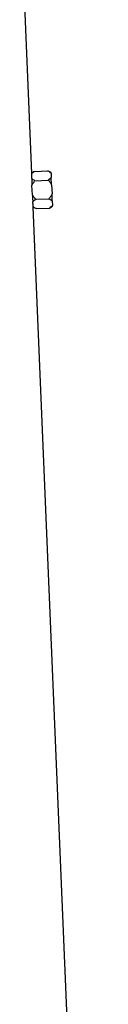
# Model space of a CAD drawing. Header units: millimetres. Extents: x 2377 to 3568, y 1016 to 5019.
# Tile 9 of 11: x 3407 to 3488, y 3017 to 4018. Entities that reach past the tile are written whole.
import ezdxf

# ---------------------------------------------------------------- set-up
doc = ezdxf.new("R2010")
doc.units = ezdxf.units.MM
doc.header["$LTSCALE"] = 2

msp = doc.modelspace()

# ---------------------------------------------------------------- linework, layer by layer
at = {"color": 7, "linetype": 'Continuous', "lineweight": 25}
for p, q in [((3415.2, 3862), (3407.5, 4044.7)), ((3418.1, 3863.8), (3415.2, 3862)), ((3418.1, 3863.8), (3431.5, 3864.4)), ((3434.9, 3862.6), (3431.5, 3864.4)), ((3418.5, 3854.3), (3431.9, 3854.9)), ((3434.9, 3862.1), (3434.9, 3862.6)), ((3434.9, 3862.1), (3435.1, 3857.5)), ((3435.4, 3850.2), (3435.1, 3857.5)), ((3415.4, 3849.4), (3415.4, 3849.8)), ((3415.8, 3840), (3415.4, 3849.4)), ((3435.4, 3850.2), (3435.8, 3840.9)), ((3415.8, 3839.6), (3415.8, 3840)), ((3419.3, 3835.4), (3432.7, 3835.9)), ((3436.1, 3833.7), (3435.8, 3840.9)), ((3436.1, 3833.7), (3436.3, 3829)), ((3488.5, 2120.7), (3416.6, 3827.5)), ((3416.6, 3827.5), (3419.7, 3825.9)), ((3419.7, 3825.9), (3433.1, 3826.4)), ((3433.1, 3826.4), (3436.3, 3828.5)), ((3436.3, 3828.5), (3436.3, 3829))]:
    msp.add_line(p, q, dxfattribs=at)
for centre, major_axis, start_param, end_param in [((2971.7, 3838.8), (443.3, 28), 6.242912, 6.262755), ((2971.7, 3800.7), (444.9, 28.1), 6.279351, 6.299141)]:
    msp.add_ellipse(centre, major_axis=major_axis, ratio=0.576498, start_param=start_param, end_param=end_param, dxfattribs=at)
for points, knots in [([(3415.2, 3861.6), (3415.6, 3862), (3416, 3862.4), (3417, 3863.1), (3417.5, 3863.5), (3418.1, 3863.8)], [0, 0, 0, 0, 0.5, 0.5, 1, 1, 1, 1]), ([(3431.5, 3864.4), (3432.2, 3864), (3432.8, 3863.7), (3433.9, 3862.9), (3434.5, 3862.5), (3434.9, 3862.1)], [0, 0, 0, 0, 0.5, 0.5, 1, 1, 1, 1]), ([(3415.2, 3861.8), (3415.2, 3861.8), (3415.2, 3862), (3415.2, 3861.7), (3415.2, 3861.6)], [0, 0, 0, 0, 0.5360462, 1, 1, 1, 1]), ([(3415.2, 3856.5), (3415.2, 3855.5), (3415.3, 3854.5), (3415.3, 3852.8), (3415.3, 3852.2), (3415.3, 3851.1), (3415.4, 3850.5), (3415.4, 3849.8)], [0, 0, 0, 0, 0.5, 0.5, 0.75, 0.75, 1, 1, 1, 1]), ([(3418.5, 3854.3), (3417.9, 3854.7), (3417.3, 3855), (3416.2, 3855.7), (3415.7, 3856.1), (3415.2, 3856.5)], [0, 0, 0, 0, 0.5, 0.5, 1, 1, 1, 1]), ([(3415.4, 3849.4), (3415.8, 3850.3), (3416.3, 3851.1), (3417.3, 3852.8), (3417.9, 3853.6), (3418.5, 3854.3)], [0, 0, 0, 0, 0.5, 0.5, 1, 1, 1, 1]), ([(3435.1, 3857.5), (3434.7, 3857), (3434.2, 3856.6), (3433.1, 3855.7), (3432.5, 3855.3), (3431.9, 3854.9)], [0, 0, 0, 0, 0.5, 0.5, 1, 1, 1, 1]), ([(3431.9, 3854.9), (3432.6, 3854.2), (3433.2, 3853.5), (3434.4, 3851.9), (3434.9, 3851.1), (3435.4, 3850.2)], [0, 0, 0, 0, 0.5, 0.5, 1, 1, 1, 1]), ([(3419.3, 3835.4), (3418.6, 3836.1), (3418, 3836.8), (3416.8, 3838.4), (3416.2, 3839.2), (3415.8, 3840)], [0, 0, 0, 0, 0.5, 0.5, 1, 1, 1, 1]), ([(3415.8, 3839.6), (3415.9, 3838.4), (3415.9, 3837.2), (3416, 3835.5), (3416.1, 3835), (3416.2, 3833.9), (3416.2, 3833.4), (3416.2, 3832.9)], [0, 0, 0, 0, 0.5, 0.5, 0.75, 0.75, 1, 1, 1, 1]), ([(3416.2, 3832.9), (3416.6, 3833.4), (3417.1, 3833.8), (3418.1, 3834.6), (3418.7, 3835), (3419.3, 3835.4)], [0, 0, 0, 0, 0.5, 0.5, 1, 1, 1, 1]), ([(3435.8, 3840.9), (3435.4, 3840), (3434.9, 3839.1), (3433.9, 3837.5), (3433.3, 3836.7), (3432.7, 3835.9)], [0, 0, 0, 0, 0.5, 0.5, 1, 1, 1, 1]), ([(3432.7, 3835.9), (3433.4, 3835.6), (3434, 3835.2), (3435.1, 3834.5), (3435.6, 3834.1), (3436.1, 3833.7)], [0, 0, 0, 0, 0.5, 0.5, 1, 1, 1, 1]), ([(3416.6, 3827.9), (3416.6, 3827.7), (3416.6, 3827.5), (3416.6, 3827.6), (3416.6, 3827.7)], [0, 0, 0, 0, 0.480788, 1, 1, 1, 1]), ([(3419.7, 3825.9), (3419.1, 3826.2), (3418.5, 3826.5), (3417.5, 3827.2), (3417, 3827.5), (3416.6, 3827.9)], [0, 0, 0, 0, 0.5, 0.5, 1, 1, 1, 1]), ([(3436.3, 3829), (3435.9, 3828.5), (3435.4, 3828.1), (3434.3, 3827.2), (3433.7, 3826.8), (3433.1, 3826.4)], [0, 0, 0, 0, 0.5, 0.5, 1, 1, 1, 1])]:
    msp.add_open_spline(points, degree=3, knots=knots, dxfattribs=at)

doc.saveas('drawing.dxf')
